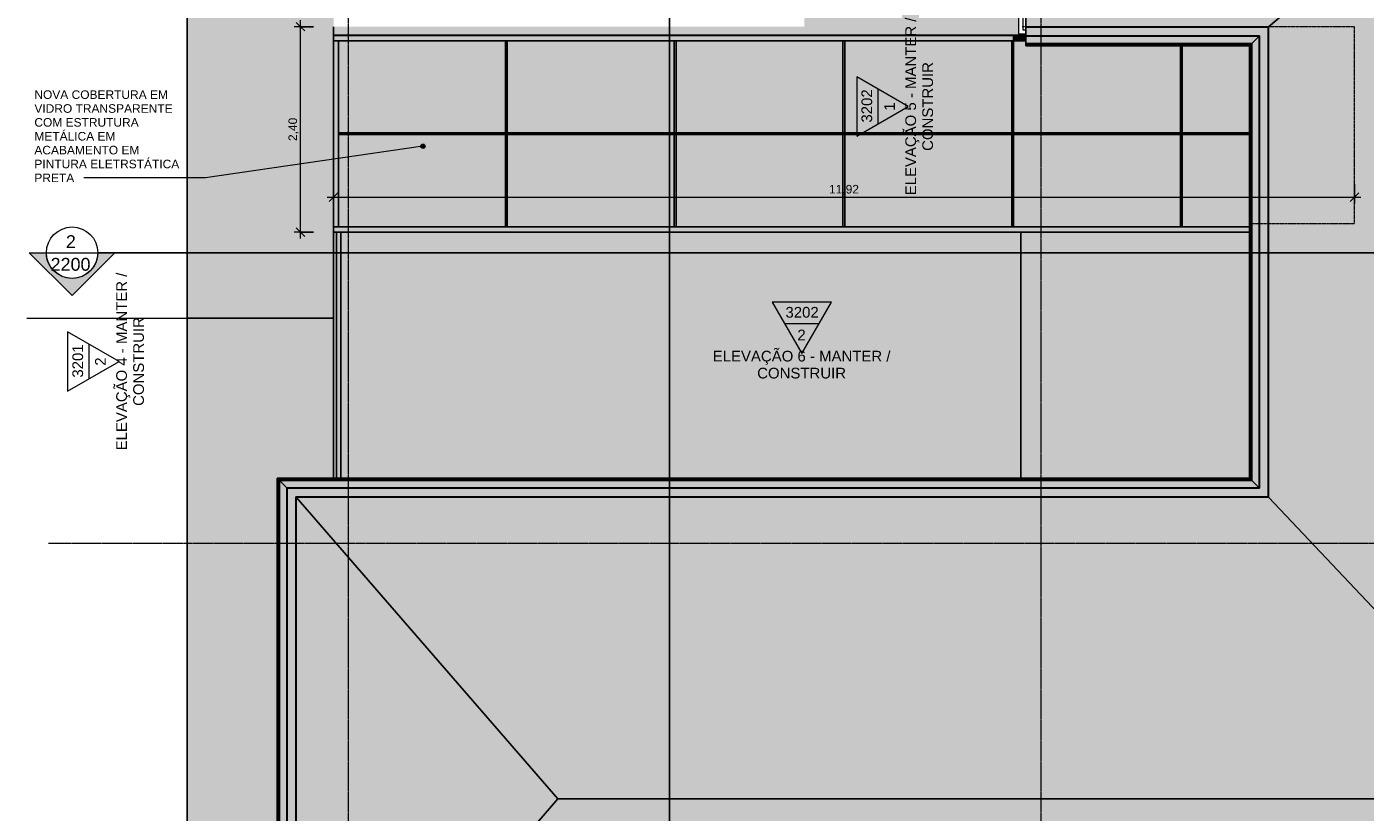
# Model space of a CAD drawing. Header units: millimetres. Extents: x -33648 to 9790, y -21926 to 4340.
# Tile 2 of 7: x -33648 to -18017, y -15269 to -6093. Entities that reach past the tile are written whole.
import ezdxf

# ---------------------------------------------------------------- set-up
doc = ezdxf.new("R2010")
doc.units = ezdxf.units.MM
doc.linetypes.add('_Tracejado pequeno', pattern=[2.25, 1.5, -0.75])
doc.linetypes.add('_Traço - ponto', pattern=[16, 12, -2, 0, -2])
for name, color, linetype, lineweight in [('A-ANNO-DIMS', 211, 'Continuous', 9), ('A-ANNO-DIMS-50', 211, 'Continuous', 9), ('A-DETL-HDLN', 90, '_Tracejado pequeno', 18), ('A-FLOR', 192, 'Continuous', 25), ('A-FLOR-HRAL', 11, 'Continuous', 25), ('A-FLOR-PATT', 8, 'Continuous', 25), ('A-GENM', 13, 'Continuous', 18), ('A-GLAZ-CURT', 52, 'Continuous', 25), ('A-GLAZ-CWMG', 51, 'Continuous', 25), ('A-ROOF', 132, 'Continuous', 25), ('A-ROOF-OTLN', 132, 'Continuous', 18), ('A-ROOF-PATT', 132, 'Continuous', 25), ('A-WALL', 113, 'Continuous', 18), ('G-ANNO-SYMB', 111, 'Continuous', 9), ('G-ANNO-TEXT', 231, 'Continuous', 9), ('S-GRID', 1, 'Continuous', 9)]:
    doc.layers.add(name, color=color, linetype=linetype, lineweight=lineweight)
doc.styles.add('Arial', font='arial.ttf', dxfattribs={"height": 125})
doc.styles.add('Arial_2', font='arial.ttf', dxfattribs={"height": 150})
doc.styles.add('Arial_3', font='arial.ttf', dxfattribs={"height": 100})
doc.dimstyles.new('Diagonal_-_2_0mm_Arial', dxfattribs={"dimscale": 304.8, "dimtxt": 102.02594, "dimasz": 0.328084, "dimexe": 0.246063, "dimexo": 0.0625, "dimgap": 0.024606, "dimtad": 1, "dimlfac": 0.001, "dimrnd": 0.01, "dimzin": 0, "dimdsep": 46, "dimtxsty": 'Arial_3', "dimblk1": 'OBLIQUE', "dimblk2": 'OBLIQUE', "dimsah": 1, "dimcen": 0.09, "dimdle": 0.246063, "dimadec": 0, "dimazin": 0, "dimtfac": 1, "dimtdec": 4, "dimtix": 1, "dimtmove": 0, "dimatfit": 3, "dimfxl": 0.492126, "dimfxlon": 1, "dimtvp": 1, "dimtolj": 1, "dimtzin": 0, "dimarcsym": 2})

# ---------------------------------------------------------------- blocks, each defined once
blk = doc.blocks.new('Railing - Railing-3946303-PLANTA COBERTURA - MANTER _ CONSTRUIR')
at = {"layer": 'A-FLOR-HRAL'}
h = blk.add_hatch(color=254, dxfattribs=at)
h.paths.add_polyline_path([(-30005, -11590), (-29981, -11590), (-29981, -11588), (-30031, -11588), (-30031, -11590), (-30006, -11590)], flags=0)
h.paths.add_polyline_path([(-30005, -11368), (-29981, -11368), (-29981, -8492), (-30031, -8492), (-30031, -11368), (-30006, -11368)], flags=0)
at = {"layer": 'A-FLOR-HRAL', "color": 5}
for p, q in [((-30031, -8492), (-30031, -11368)), ((-29981, -11368), (-29981, -8492)), ((-30031, -11588), (-30031, -11590)), ((-29981, -11590), (-29981, -11588))]:
    blk.add_line(p, q, dxfattribs=at)
blk = doc.blocks.new('System Panel - Vidro 2cm escuro2-4253585-PLANTA COBERTURA - MANTER _ CONSTRUIR')
at = {"layer": 'A-GLAZ-CURT'}
blk.add_hatch(color=254, dxfattribs=at).paths.add_polyline_path([(-29950, -8430), (-28056, -8430), (-28056, -7352), (-30006, -7352), (-30006, -8430)], flags=0)
at = {"layer": 'A-GLAZ-CURT', "color": 5}
blk.add_line((-30006, -8430), (-28056, -8430), dxfattribs=at)
blk = doc.blocks.new('Rectangular Mullion - 6x12 cm metal-4024687-PLANTA COBERTURA - MANTER _ CONSTRUIR')
at = {"layer": 'A-GLAZ-CWMG'}
h = blk.add_hatch(color=254, dxfattribs=at)
h.paths.add_polyline_path([(-20166, -8432), (-19368, -8432), (-19368, -8430), (-20166, -8431)], flags=0)
h.paths.add_polyline_path([(-19146, -8432), (-19146, -8430), (-19148, -8430), (-19148, -8432)], flags=0)
h = blk.add_hatch(color=254, dxfattribs=at)
h.paths.add_polyline_path([(-19368, -8492), (-19368, -8432), (-20166, -8432), (-20166, -8492)], flags=0)
h.paths.add_polyline_path([(-19146, -8492), (-19146, -8432), (-19148, -8432), (-19148, -8492)], flags=0)
at = {"layer": 'A-GLAZ-CWMG', "color": 5}
for p, q in [((-20166, -8432), (-19368, -8432)), ((-19148, -8432), (-19146, -8432)), ((-20166, -8492), (-19368, -8492)), ((-19148, -8492), (-19146, -8492))]:
    blk.add_line(p, q, dxfattribs=at)
blk = doc.blocks.new('Rectangular Mullion - 6x12 cm metal-4024688-PLANTA COBERTURA - MANTER _ CONSTRUIR')
at = {"layer": 'A-GLAZ-CWMG'}
for points in [[(-29789, -6196), (-28046, -6196), (-28046, -6191), (-30066, -6191), (-30066, -6196), (-29950, -6196)], [(-29789, -6256), (-28046, -6256), (-28046, -6196), (-30066, -6196), (-30066, -6256), (-29950, -6256)]]:
    blk.add_hatch(color=254, dxfattribs=at).paths.add_polyline_path(points, flags=0)
at = {"layer": 'A-GLAZ-CWMG', "color": 5}
for p, q in [((-30066, -6196), (-30066, -6191)), ((-30066, -6191), (-28046, -6191)), ((-30066, -6256), (-30066, -6196)), ((-28046, -6196), (-30066, -6196)), ((-28046, -6256), (-30006, -6256))]:
    blk.add_line(p, q, dxfattribs=at)
blk = doc.blocks.new('Rectangular Mullion - 6x12 cm metal-4019208-PLANTA COBERTURA - MANTER _ CONSTRUIR')
at = {"layer": 'A-GLAZ-CWMG'}
blk.add_hatch(color=254, dxfattribs=at).paths.add_polyline_path([(-30066, -8432), (-30006, -8432), (-30006, -7344), (-30066, -7344), (-30066, -8380)], flags=0)
at = {"layer": 'A-GLAZ-CWMG', "color": 5}
for p, q in [((-30066, -7344), (-30066, -8432)), ((-30006, -7344), (-30006, -8432)), ((-30006, -8432), (-30066, -8432))]:
    blk.add_line(p, q, dxfattribs=at)
blk = doc.blocks.new('System Panel - Vidro 2cm escuro2-V12-PLANTA COBERTURA - MANTER _ CONSTRUIR')
at = {"layer": 'A-GLAZ-CURT'}
h = blk.add_hatch(color=254, dxfattribs=at)
h.paths.add_polyline_path([(-19146, -8430), (-19146, -7352), (-19148, -7352), (-19148, -8430)], flags=0)
h.paths.add_polyline_path([(-19368, -8430), (-19368, -7352), (-20156, -7352), (-20156, -8430)], flags=0)
at = {"layer": 'A-GLAZ-CURT', "color": 5}
for p, q in [((-20156, -8430), (-19368, -8430)), ((-19148, -8430), (-19146, -8430))]:
    blk.add_line(p, q, dxfattribs=at)
blk = doc.blocks.new('System Panel - Vidro 2cm escuro2-V13-PLANTA COBERTURA - MANTER _ CONSTRUIR')
at = {"layer": 'A-GLAZ-CURT'}
h = blk.add_hatch(color=254, dxfattribs=at)
h.paths.add_polyline_path([(-20156, -7332), (-19368, -7332), (-19368, -6316), (-20156, -6316)], flags=0)
h.paths.add_polyline_path([(-19148, -7332), (-19146, -7332), (-19146, -6254), (-19148, -6254), (-19148, -6872)], flags=0)
blk.add_hatch(color=254, dxfattribs=at).paths.add_polyline_path([(-19146, -6254), (-19146, -6253), (-19148, -6253), (-19148, -6254)], flags=0)
at = {"layer": 'A-GLAZ-CURT', "color": 5}
for p, q in [((-19148, -6253), (-19146, -6253)), ((-19146, -6254), (-19148, -6254)), ((-20156, -7332), (-19368, -7332)), ((-19148, -7332), (-19146, -7332))]:
    blk.add_line(p, q, dxfattribs=at)
blk = doc.blocks.new('Rectangular Mullion - 6x12 cm metal-4024689-PLANTA COBERTURA - MANTER _ CONSTRUIR')
at = {"layer": 'A-GLAZ-CWMG'}
for points in [[(-28503, -8492), (-28046, -8492), (-28046, -8432), (-30066, -8432), (-30066, -8492), (-29789, -8492)], [(-28056, -8432), (-28046, -8432), (-28046, -8431), (-30006, -8430), (-30006, -8432), (-28503, -8432)]]:
    blk.add_hatch(color=254, dxfattribs=at).paths.add_polyline_path(points, flags=0)
at = {"layer": 'A-GLAZ-CWMG', "color": 5}
for p, q in [((-30066, -8492), (-30066, -8432)), ((-30066, -8432), (-28046, -8432)), ((-30066, -8492), (-28046, -8492))]:
    blk.add_line(p, q, dxfattribs=at)
blk = doc.blocks.new('Rectangular Mullion - 6x12 cm metal-4024690-PLANTA COBERTURA - MANTER _ CONSTRUIR')
at = {"layer": 'A-GLAZ-CWMG'}
for points in [[(-26086, -8432), (-26076, -8432), (-26076, -8431), (-28046, -8431), (-28046, -8432), (-28036, -8432)], [(-26076, -8492), (-26076, -8432), (-28046, -8432), (-28046, -8492)]]:
    blk.add_hatch(color=254, dxfattribs=at).paths.add_polyline_path(points, flags=0)
at = {"layer": 'A-GLAZ-CWMG', "color": 5}
for p, q in [((-28046, -8432), (-26076, -8432)), ((-28046, -8492), (-26076, -8492))]:
    blk.add_line(p, q, dxfattribs=at)
blk = doc.blocks.new('Rectangular Mullion - 6x12 cm metal-4024691-PLANTA COBERTURA - MANTER _ CONSTRUIR')
at = {"layer": 'A-GLAZ-CWMG'}
for points in [[(-28046, -6196), (-26076, -6196), (-26076, -6191), (-28046, -6191)], [(-28046, -6256), (-26076, -6256), (-26076, -6196), (-28046, -6196)]]:
    blk.add_hatch(color=254, dxfattribs=at).paths.add_polyline_path(points, flags=0)
at = {"layer": 'A-GLAZ-CWMG', "color": 5}
for p, q in [((-28046, -6191), (-26076, -6191)), ((-26076, -6196), (-28046, -6196)), ((-26076, -6256), (-28046, -6256))]:
    blk.add_line(p, q, dxfattribs=at)
blk = doc.blocks.new('Rectangular Mullion - 6x12 cm metal-V14-PLANTA COBERTURA - MANTER _ CONSTRUIR')
at = {"layer": 'A-GLAZ-CWMG'}
for points in [[(-22071, -6196), (-21981, -6196), (-21981, -6191), (-22136, -6191), (-22136, -6196)], [(-21981, -6256), (-21981, -6196), (-22136, -6196), (-22136, -6256), (-22071, -6256)]]:
    blk.add_hatch(color=254, dxfattribs=at).paths.add_polyline_path(points, flags=0)
at = {"layer": 'A-GLAZ-CWMG', "color": 5}
for p, q in [((-22136, -6191), (-21981, -6191)), ((-21981, -6196), (-22136, -6196)), ((-21981, -6256), (-22136, -6256))]:
    blk.add_line(p, q, dxfattribs=at)
blk = doc.blocks.new('Rectangular Mullion - 6x12 cm metal-4019210-PLANTA COBERTURA - MANTER _ CONSTRUIR')
at = {"layer": 'A-GLAZ-CWMG'}
blk.add_hatch(color=254, dxfattribs=at).paths.add_polyline_path([(-30066, -7344), (-30006, -7344), (-30006, -6256), (-30066, -6256), (-30066, -7274)], flags=0)
at = {"layer": 'A-GLAZ-CWMG', "color": 5}
for p, q in [((-30066, -6256), (-30006, -6256)), ((-30066, -6256), (-30066, -7344)), ((-30006, -6256), (-30006, -7344))]:
    blk.add_line(p, q, dxfattribs=at)
blk = doc.blocks.new('Rectangular Mullion - 2x5 cm metal-4024693-PLANTA COBERTURA - MANTER _ CONSTRUIR')
at = {"layer": 'A-GLAZ-CWMG'}
blk.add_hatch(color=254, dxfattribs=at).paths.add_polyline_path([(-28503, -7352), (-28046, -7352), (-28046, -7333), (-30006, -7333), (-30006, -7352), (-29789, -7352)], flags=0)
at = {"layer": 'A-GLAZ-CWMG', "color": 5}
for p, q in [((-28046, -7333), (-30006, -7333)), ((-28046, -7352), (-30006, -7352))]:
    blk.add_line(p, q, dxfattribs=at)
blk = doc.blocks.new('Rectangular Mullion - 2x5 cm metal-4024694-PLANTA COBERTURA - MANTER _ CONSTRUIR')
at = {"layer": 'A-GLAZ-CWMG'}
blk.add_hatch(color=254, dxfattribs=at).paths.add_polyline_path([(-26076, -7352), (-26076, -7333), (-28046, -7333), (-28046, -7352)], flags=0)
at = {"layer": 'A-GLAZ-CWMG', "color": 5}
for p, q in [((-26076, -7333), (-28046, -7333)), ((-26076, -7352), (-28046, -7352))]:
    blk.add_line(p, q, dxfattribs=at)
blk = doc.blocks.new('Rectangular Mullion - 2x5 cm metal-4024695-PLANTA COBERTURA - MANTER _ CONSTRUIR')
at = {"layer": 'A-GLAZ-CWMG'}
h = blk.add_hatch(color=254, dxfattribs=at)
h.paths.add_polyline_path([(-19499, -7352), (-19368, -7352), (-19368, -7333), (-20166, -7333), (-20166, -7352)], flags=0)
h.paths.add_polyline_path([(-19146, -7352), (-19146, -7333), (-19148, -7333), (-19148, -7352)], flags=0)
blk.add_hatch(color=254, dxfattribs=at).paths.add_polyline_path([(-19146, -7333), (-19146, -7332), (-19148, -7333)], flags=0)
at = {"layer": 'A-GLAZ-CWMG', "color": 5}
for p, q in [((-19368, -7333), (-20166, -7333)), ((-19146, -7333), (-19148, -7333)), ((-19368, -7352), (-20166, -7352)), ((-19146, -7352), (-19148, -7352))]:
    blk.add_line(p, q, dxfattribs=at)
blk = doc.blocks.new('Rectangular Mullion - 2x5 cm metal-4019206-PLANTA COBERTURA - MANTER _ CONSTRUIR')
at = {"layer": 'A-GLAZ-CWMG'}
blk.add_hatch(color=254, dxfattribs=at).paths.add_polyline_path([(-28036, -7333), (-28036, -6256), (-28056, -6256), (-28056, -7333), (-28046, -7333)], flags=0)
at = {"layer": 'A-GLAZ-CWMG', "color": 5}
for p, q in [((-28056, -7333), (-28056, -6256)), ((-28036, -7333), (-28036, -6256))]:
    blk.add_line(p, q, dxfattribs=at)
blk = doc.blocks.new('Rectangular Mullion - 2x5 cm metal-V15-PLANTA COBERTURA - MANTER _ CONSTRUIR')
at = {"layer": 'A-GLAZ-CWMG'}
blk.add_hatch(color=254, dxfattribs=at).paths.add_polyline_path([(-20166, -7333), (-20156, -7333), (-20156, -6316), (-20176, -6316), (-20176, -7333)], flags=0)
at = {"layer": 'A-GLAZ-CWMG', "color": 5}
for p, q in [((-20176, -7333), (-20176, -6316)), ((-20156, -7333), (-20156, -6316))]:
    blk.add_line(p, q, dxfattribs=at)
blk = doc.blocks.new('Rectangular Mullion - 2x5 cm metal-V16-PLANTA COBERTURA - MANTER _ CONSTRUIR')
at = {"layer": 'A-GLAZ-CWMG'}
blk.add_hatch(color=254, dxfattribs=at).paths.add_polyline_path([(-28056, -8431), (-28036, -8431), (-28036, -7352), (-28056, -7352), (-28056, -7676)], flags=0)
at = {"layer": 'A-GLAZ-CWMG', "color": 5}
for p, q in [((-28056, -7352), (-28036, -7352)), ((-28056, -8431), (-28056, -7352)), ((-28036, -8431), (-28036, -7352))]:
    blk.add_line(p, q, dxfattribs=at)
blk = doc.blocks.new('Generic Models 1 - Generic Models 24-4258923-PLANTA COBERTURA - MANTER _ CONSTRUIR')
at = {"layer": 'A-GENM', "lineweight": 25}
for points in [[(-21761, -6095), (-21761, -6093), (-21861, -6093), (-21861, -6095)], [(-19266, -6095), (-19166, -6095), (-19166, -6093), (-19266, -6093)], [(-19146, -11578), (-19146, -11478), (-19148, -11478), (-19148, -11578)], [(-28877, -11590), (-28877, -11588), (-28977, -11588), (-28977, -11590)], [(-26877, -11590), (-26877, -11588), (-26977, -11588), (-26977, -11590)], [(-22277, -11590), (-22277, -11588), (-22377, -11588), (-22377, -11590)]]:
    blk.add_hatch(color=254, dxfattribs=at).paths.add_polyline_path(points, flags=0)
at = {"layer": 'A-GENM', "color": 5, "lineweight": 25}
for p, q in [((-21861, -6093), (-21861, -6095)), ((-21761, -6095), (-21761, -6093)), ((-19266, -6093), (-19266, -6095)), ((-19166, -6095), (-19166, -6093)), ((-19146, -11478), (-19148, -11478)), ((-28977, -11590), (-28977, -11588)), ((-28877, -11588), (-28877, -11590)), ((-26977, -11590), (-26977, -11588)), ((-26877, -11588), (-26877, -11590)), ((-22377, -11590), (-22377, -11588)), ((-22277, -11588), (-22277, -11590)), ((-19148, -11578), (-19146, -11578))]:
    blk.add_line(p, q, dxfattribs=at)
blk = doc.blocks.new('Embasamento - Embasamento-4325691-PLANTA COBERTURA - MANTER _ CONSTRUIR')
at = {"layer": 'A-GENM'}
for p, q in [((-22066, -433), (-22066, -6178)), ((-20457, -433), (-22066, -433)), ((-13957, -433), (-20357, -433)), ((-10777, -433), (-13857, -433)), ((-10051, -433), (-10677, -433)), ((-22016, -483), (-22016, -6128)), ((-21981, -483), (-22016, -483)), ((-22066, -6178), (-21981, -6178)), ((-22016, -6128), (-21981, -6128)), ((-19146, -11453), (-19148, -11453)), ((-19231, -11588), (-19231, -11590)), ((-19181, -11588), (-19181, -11590))]:
    blk.add_line(p, q, dxfattribs=at)
blk = doc.blocks.new('Elevation - Elevation mark-2836346-PLANTA COBERTURA - MANTER _ CONSTRUIR')
at = {"layer": 'G-ANNO-SYMB'}
for p, q in [((0, 8), (-6.93, -4)), ((6.93, -4), (0, 8)), ((4.04, 1), (-4.04, 1)), ((-6.93, -4), (6.93, -4))]:
    blk.add_line(p, q, dxfattribs=at)
blk = doc.blocks.new('Section - M_Section head ABNT-2836546-PLANTA COBERTURA - MANTER _ CONSTRUIR')
at = {"layer": 'G-ANNO-SYMB'}
h = blk.add_hatch(color=256, dxfattribs=at)
edge = h.paths.add_edge_path(flags=0)
edge.add_line((-6, 10), (4, 0))
edge.add_line((4, 0), (0, 0))
edge.add_arc((-6, 0), 6, 0, 180)
edge.add_line((-12, 0), (-16, 0))
edge.add_line((-16, 0), (-6, 10))
for p, q in [((-16, 0), (-6, 10)), ((-6, 10), (-16, 0)), ((4, 0), (-6, 10)), ((4, 0), (-6, 10)), ((0, 0), (4, 0)), ((-16, 0), (-12, 0))]:
    blk.add_line(p, q, dxfattribs=at)
for start, end in [(360, 180), (0, 180), (180, 0)]:
    blk.add_arc((-6, 0), 6, start, end, dxfattribs=at)
blk = doc.blocks.new('DIMBLOCK3-PLANTA COBERTURA - MANTER _ CONSTRUIR')
at = {"layer": 'A-ANNO-DIMS-50'}
for p, q in [((-30300, -6093), (-30525, -6093)), ((-30450, -8567), (-30450, -6018)), ((-30450, -6093), (-30300, -6093)), ((-30300, -8492), (-30525, -8492)), ((-30450, -8492), (-30300, -8492))]:
    blk.add_line(p, q, dxfattribs=at)
at = {"layer": 'A-ANNO-DIMS-50', "lineweight": 18}
for p, q in [((-30450, -6093), (-30500, -6043)), ((-30450, -6093), (-30400, -6143)), ((-30450, -8492), (-30500, -8442)), ((-30450, -8492), (-30400, -8542))]:
    blk.add_line(p, q, dxfattribs=at)
at = {"layer": 'A-ANNO-DIMS-50', "color": 0, "insert": (-30592, -7428), "char_height": 100, "width": 325.65, "attachment_point": 1, "rotation": 90, "line_spacing_factor": 0.941778, "style": 'Arial_3'}
blk.add_mtext('2,40', dxfattribs=at)
blk = doc.blocks.new('_Oblique')
at = {"color": 0, "linetype": 'ByBlock', "lineweight": -2}
blk.add_line((-0.5, -0.5), (0.5, 0.5), dxfattribs=at)
blk = doc.blocks.new('DIMBLOCK4-PLANTA COBERTURA - MANTER _ CONSTRUIR')
at = {"layer": 'A-ANNO-DIMS-50'}
for p, q in [((-30066, -7933), (-30066, -8158)), ((-30066, -8083), (-30066, -7933)), ((-18144, -7933), (-18144, -8158)), ((-18144, -8083), (-18144, -7933)), ((-30141, -8083), (-18069, -8083))]:
    blk.add_line(p, q, dxfattribs=at)
at = {"layer": 'A-ANNO-DIMS-50', "lineweight": 18}
for p, q in [((-30066, -8083), (-30116, -8133)), ((-30066, -8083), (-30016, -8033)), ((-18144, -8083), (-18194, -8133)), ((-18144, -8083), (-18094, -8033))]:
    blk.add_line(p, q, dxfattribs=at)
at = {"layer": 'A-ANNO-DIMS-50', "color": 0, "insert": (-24279, -7941), "char_height": 100, "width": 418.7, "attachment_point": 1, "line_spacing_factor": 0.941778, "style": 'Arial_3'}
blk.add_mtext('11,92', dxfattribs=at)

msp = doc.modelspace()

# ---------------------------------------------------------------- hatches: boundary and pattern name
at = {"layer": 'A-FLOR-PATT'}
msp.add_hatch(color=254, dxfattribs=at).paths.add_polyline_path([(-31775.802, -9498.492), (-30065.802, -9498.492), (-30065.802, -4935.992), (-30263.402, -4935.992), (-30263.402, -4435.992), (-30065.802, -4435.992), (-30065.802, -2648.292), (-30263.402, -2648.292), (-30263.402, -2148.292), (-30065.802, -2148.292), (-30065.802, -518.492), (-31775.802, -518.492), (-31775.802, -9284.541)], flags=0)
h = msp.add_hatch(color=254, dxfattribs=at)
h.paths.add_polyline_path([(-27216.329, -11589.517), (-26977.327, -11589.517), (-26977.327, -11588.084), (-28877.327, -11588.084), (-28877.327, -11589.517), (-28502.632, -11589.517)], flags=0)
h.paths.add_polyline_path([(-30065.802, -11589.517), (-30030.802, -11589.517), (-30030.802, -11588.084), (-30065.802, -11588.084)], flags=0)
h.paths.add_polyline_path([(-29980.802, -11589.517), (-28977.327, -11589.517), (-28977.327, -11588.084), (-29980.802, -11588.084)], flags=0)
h.paths.add_polyline_path([(-26877.327, -11589.517), (-22377.327, -11589.517), (-22377.327, -11588.084), (-26877.327, -11588.084)], flags=0)
h.paths.add_polyline_path([(-22277.327, -11589.517), (-22041.115, -11589.517), (-22041.115, -11588.084), (-22277.327, -11588.084)], flags=0)
h.paths.add_polyline_path([(-25930.026, -11367.504), (-22041.115, -11367.504), (-22041.115, -8491.893), (-29980.802, -8491.893), (-29980.802, -11367.504), (-27216.329, -11367.504)], flags=0)
h.paths.add_polyline_path([(-30065.802, -11367.504), (-30030.802, -11367.504), (-30030.802, -8491.893), (-30065.802, -8491.893), (-30065.802, -11294.741)], flags=0)
h.paths.add_polyline_path([(-30005.802, -6191.094), (-22041.115, -6191.094), (-22041.115, -6178.492), (-22066.115, -6178.492), (-22066.115, -518.492), (-24565.802, -518.492), (-24565.802, -603.492), (-22110.904, -603.492), (-22110.904, -653.492), (-24565.802, -653.492), (-24565.802, -2148.292), (-24368.202, -2148.292), (-24368.202, -2648.292), (-24565.802, -2648.292), (-24565.802, -4435.992), (-24368.202, -4435.992), (-24368.202, -4935.992), (-24565.802, -4935.992), (-24565.802, -6093.492), (-30065.802, -6093.492), (-30065.802, -6191.094)], flags=0)
h = msp.add_hatch(color=254, dxfattribs=at)
h.paths.add_polyline_path([(-19231.115, -11589.517), (-19231.115, -11588.084), (-22041.115, -11588.084), (-22041.115, -11589.517), (-19251.851, -11589.517)], flags=0)
h.paths.add_polyline_path([(-19146.115, -11453.492), (-19146.115, -8491.893), (-19147.548, -8491.893), (-19147.548, -11453.492)], flags=0)
h.paths.add_polyline_path([(-19368.128, -11367.504), (-19368.128, -8491.893), (-22041.115, -8491.893), (-22041.115, -11367.504), (-19498.512, -11367.504)], flags=0)
h.paths.add_polyline_path([(-19147.548, -6253.444), (-19146.115, -6253.444), (-19146.115, -6093.492), (-19166.278, -6093.492), (-19166.278, -6094.925), (-19147.548, -6094.925), (-19147.548, -6199.228)], flags=0)
h.paths.add_polyline_path([(-21981.115, -6191.094), (-21981.115, -6178.492), (-22041.115, -6178.492), (-22041.115, -6191.094), (-22016.115, -6191.094)], flags=0)
h = msp.add_hatch(color=254, dxfattribs=at)
h.paths.add_polyline_path([(-30510.78, -20085.566), (-30510.78, -18854.479), (-30722.793, -18854.479), (-30722.793, -11367.504), (-30065.802, -11367.504), (-30065.802, -9498.492), (-31775.802, -9498.492), (-31775.802, -20085.566)], flags=0)
h.paths.add_polyline_path([(-30502.213, -18433.492), (-30500.78, -18433.492), (-30500.78, -11589.517), (-30065.802, -11589.517), (-30065.802, -11588.084), (-30502.213, -11588.084), (-30502.213, -18129.423)], flags=0)
at = {"layer": 'A-ROOF-OTLN'}
for points in [[(-21981.115, -6099.925), (-19152.548, -6099.925), (-19147.548, -6094.925), (-21981.115, -6094.925)], [(-19147.548, -11588.084), (-19147.548, -6094.925), (-19152.548, -6099.925), (-19152.548, -11583.084)], [(-20784.815, -6199.228), (-19251.851, -6199.228), (-19152.548, -6099.925), (-21981.115, -6099.925), (-21981.115, -6199.228), (-21427.967, -6199.228)], [(-19498.512, -6202.72), (-19255.343, -6202.72), (-19251.851, -6199.228), (-21981.115, -6199.228), (-21981.115, -6202.72), (-20784.815, -6202.72)], [(-19339.994, -6287.371), (-19255.343, -6202.72), (-21981.115, -6202.72), (-21981.115, -6287.371), (-19498.512, -6287.371)], [(-19255.343, -11480.289), (-19255.343, -6202.72), (-19339.994, -6287.371), (-19339.994, -11395.638), (-19274.522, -11461.111)], [(-19251.851, -11483.781), (-19251.851, -6199.228), (-19255.343, -6202.72), (-19255.343, -11480.289)], [(-19152.548, -11583.084), (-19152.548, -6099.925), (-19251.851, -6199.228), (-19251.851, -11483.781), (-19176.937, -11558.696)], [(-21981.115, -6307.385), (-19360.008, -6307.385), (-19339.994, -6287.371), (-21981.115, -6287.371)], [(-19498.512, -6310.524), (-19363.147, -6310.524), (-19360.008, -6307.385), (-21981.115, -6307.385), (-21981.115, -6310.524), (-20784.815, -6310.524)], [(-21981.115, -6315.505), (-19368.128, -6315.505), (-19363.147, -6310.524), (-21981.115, -6310.524)], [(-19363.147, -11372.485), (-19363.147, -6310.524), (-19368.128, -6315.505), (-19368.128, -11367.504)], [(-19360.008, -11375.624), (-19360.008, -6307.385), (-19363.147, -6310.524), (-19363.147, -11372.485)], [(-19339.994, -11395.638), (-19339.994, -6287.371), (-19360.008, -6307.385), (-19360.008, -11375.624)], [(-30717.812, -11372.485), (-19363.147, -11372.485), (-19368.128, -11367.504), (-30722.793, -11367.504)], [(-30722.793, -18854.479), (-30717.812, -18849.498), (-30717.812, -11372.485), (-30722.793, -11367.504), (-30722.793, -18531.463)], [(-27216.329, -11375.624), (-19360.008, -11375.624), (-19363.147, -11372.485), (-30717.812, -11372.485), (-30714.673, -11375.624), (-28502.632, -11375.624)], [(-30717.812, -18849.498), (-30714.673, -18846.359), (-30714.673, -11375.624), (-30717.812, -11372.485), (-30717.812, -18846.359)], [(-25930.026, -11395.638), (-19339.994, -11395.638), (-19360.008, -11375.624), (-30714.673, -11375.624), (-30694.659, -11395.638), (-27216.329, -11395.638)], [(-30714.673, -18846.359), (-30694.659, -18826.345), (-30694.659, -11395.638), (-30714.673, -11375.624), (-30714.673, -18826.587)], [(-19274.522, -11480.289), (-19255.343, -11480.289), (-19339.994, -11395.638), (-30694.659, -11395.638), (-30610.008, -11480.289), (-19292.846, -11480.289)], [(-30694.659, -18826.345), (-30610.008, -18741.694), (-30610.008, -11480.289), (-30694.659, -11395.638), (-30694.659, -18825.032)], [(-19337.724, -11483.781), (-19251.851, -11483.781), (-19255.343, -11480.289), (-30610.008, -11480.289), (-30606.516, -11483.781), (-19498.512, -11483.781)], [(-30610.008, -18741.694), (-30606.516, -18738.202), (-30606.516, -11483.781), (-30610.008, -11480.289), (-30610.008, -18738.202)], [(-25930.026, -11583.084), (-19152.548, -11583.084), (-19251.851, -11483.781), (-30606.516, -11483.781), (-30507.213, -11583.084), (-27216.329, -11583.084)], [(-30606.516, -18738.202), (-30507.213, -18638.899), (-30507.213, -11583.084), (-30606.516, -11483.781), (-30606.516, -18638.899)], [(-19176.937, -11588.084), (-19147.548, -11588.084), (-19152.548, -11583.084), (-30507.213, -11583.084), (-30502.213, -11588.084), (-19498.512, -11588.084)], [(-30507.213, -18638.899), (-30502.213, -18633.899), (-30502.213, -11588.084), (-30507.213, -11583.084), (-30507.213, -18531.463)]]:
    msp.add_hatch(color=254, dxfattribs=at).paths.add_polyline_path(points, flags=0)
at = {"layer": 'A-ROOF-PATT'}
for points in [[(-21910.33, -6093.492), (-19146.115, -6093.492), (-15961.139, -3395.314), (-16133.486, -3262.005), (-21981.115, -3262.005), (-21981.115, -6093.492)], [(-15961.139, -14966.045), (-15961.139, -3395.314), (-19146.115, -6093.492), (-19146.115, -11589.517), (-16110.538, -14807.66)], [(-30500.78, -18632.466), (-27444.816, -15110.992), (-30500.78, -11589.517), (-30500.78, -18531.463)], [(-27444.816, -15110.992), (-16110.884, -15110.992), (-15961.139, -14966.045), (-19146.115, -11589.517), (-30500.78, -11589.517), (-28502.632, -13892.04)], [(-12423.847, -18632.466), (2089.714, -18632.466), (2089.714, -18130.021), (2379.62, -18130.021), (-1968.026, -12719.312), (-4043.835, -15111.326), (-27444.816, -15110.992), (-30500.78, -18632.466), (-13066.998, -18632.466)]]:
    msp.add_hatch(color=254, dxfattribs=at).paths.add_polyline_path(points, flags=0)
at = {"layer": 'G-ANNO-TEXT'}
h = msp.add_hatch(color=7, dxfattribs=at)
edge = h.paths.add_edge_path(flags=0)
edge.add_arc((-29022.195, -7488.719), 25, 0, 360)

# ---------------------------------------------------------------- linework, layer by layer
at = {"layer": 'A-DETL-HDLN'}
for p, q in [((-18144.125, -6093.492), (-22024.125, -6093.492)), ((-18144.125, -8390.328), (-18144.125, -6093.492)), ((-19364.125, -8390.328), (-18144.125, -8390.328))]:
    msp.add_line(p, q, dxfattribs=at)
at = {"layer": 'A-FLOR', "color": 5}
for p, q in [((-31775.802, -518.492), (-31775.802, -20085.566)), ((-30065.802, -6093.492), (-30065.802, -6191.094)), ((-22041.115, -6191.094), (-22041.115, -6178.492)), ((-30065.802, -8491.893), (-30065.802, -11367.504)), ((-22041.115, -11367.504), (-22041.115, -8491.893)), ((-30065.802, -9498.492), (-31775.802, -9498.492)), ((-30065.802, -11588.084), (-30065.802, -11589.517)), ((-22041.115, -11589.517), (-22041.115, -11588.084))]:
    msp.add_line(p, q, dxfattribs=at)
at = {"layer": 'A-FLOR', "lineweight": 18}
msp.add_line((-33647.843, -9498.492), (-31775.802, -9498.492), dxfattribs=at)
at = {"layer": 'A-ROOF', "color": 5}
for p, q in [((-21981.115, -433.618), (-21981.115, -6093.492)), ((-19146.115, -6093.492), (-15961.139, -3395.314)), ((-21981.115, -6093.492), (-19146.115, -6093.492)), ((-19146.115, -6093.492), (-19146.115, -11589.517)), ((-30500.78, -11589.517), (-30500.78, -18632.466)), ((-27444.816, -15110.992), (-30500.78, -11589.517)), ((-19146.115, -11589.517), (-30500.78, -11589.517)), ((-15961.139, -14966.045), (-19146.115, -11589.517)), ((-30500.78, -18632.466), (-27444.816, -15110.992)), ((-27444.816, -15110.992), (-16110.884, -15110.992))]:
    msp.add_line(p, q, dxfattribs=at)
at = {"layer": 'A-ROOF-OTLN', "color": 5, "lineweight": 25}
for p, q in [((-21981.115, -6286.058), (-21981.115, -6094.925)), ((-19147.548, -6094.925), (-21981.115, -6094.925)), ((-19147.548, -11588.084), (-19147.548, -6094.925)), ((-19152.548, -6099.925), (-21981.115, -6099.925)), ((-19251.851, -6199.228), (-21981.115, -6199.228)), ((-19255.343, -6202.72), (-21981.115, -6202.72)), ((-19255.343, -6202.72), (-19251.851, -6199.228)), ((-19255.343, -11480.289), (-19255.343, -6202.72)), ((-19251.851, -11483.781), (-19251.851, -6199.228)), ((-19152.548, -11583.084), (-19152.548, -6099.925)), ((-21981.115, -6315.505), (-21981.115, -6287.371)), ((-19339.994, -6287.371), (-21981.115, -6287.371)), ((-19360.008, -6307.385), (-21981.115, -6307.385)), ((-19363.147, -6310.524), (-21981.115, -6310.524)), ((-19368.128, -6315.505), (-21981.115, -6315.505)), ((-19368.128, -6315.505), (-19339.994, -6287.371)), ((-19368.128, -11367.504), (-19368.128, -6315.505)), ((-19363.147, -11372.485), (-19363.147, -6310.524)), ((-19360.008, -11375.624), (-19360.008, -6307.385)), ((-19339.994, -11395.638), (-19339.994, -6287.371)), ((-30722.793, -11367.504), (-19368.128, -11367.504)), ((-30722.793, -11367.504), (-30694.659, -11395.638)), ((-30722.793, -18854.479), (-30722.793, -11367.504)), ((-30717.812, -11372.485), (-19363.147, -11372.485)), ((-30717.812, -18849.498), (-30717.812, -11372.485)), ((-30714.673, -11375.624), (-19360.008, -11375.624)), ((-30714.673, -18846.359), (-30714.673, -11375.624)), ((-30694.659, -11395.638), (-19339.994, -11395.638)), ((-30694.659, -18826.345), (-30694.659, -11395.638)), ((-19368.128, -11367.504), (-19339.994, -11395.638)), ((-30610.008, -11480.289), (-19255.343, -11480.289)), ((-30610.008, -11480.289), (-30606.516, -11483.781)), ((-30610.008, -18741.694), (-30610.008, -11480.289)), ((-30606.516, -11483.781), (-19251.851, -11483.781)), ((-30606.516, -18738.202), (-30606.516, -11483.781)), ((-19255.343, -11480.289), (-19251.851, -11483.781)), ((-30507.213, -11583.084), (-19152.548, -11583.084)), ((-30507.213, -18638.899), (-30507.213, -11583.084)), ((-30502.213, -11588.084), (-19147.548, -11588.084)), ((-30502.213, -18633.899), (-30502.213, -11588.084))]:
    msp.add_line(p, q, dxfattribs=at)
for points in [[(-19338.681, -6286.058), (-19337.486, -6284.858), (-19334.548, -6281.92), (-19328.514, -6275.899), (-19323.026, -6270.399), (-19316.609, -6263.992), (-19309.99, -6257.372), (-19303.475, -6250.834), (-19298.237, -6245.637), (-19293.938, -6241.327), (-19289.579, -6236.926), (-19283.887, -6231.267), (-19276.87, -6224.281), (-19267.482, -6214.78), (-19260.245, -6207.531), (-19255.343, -6202.72)], [(-30693.346, -11396.951), (-30692.151, -11398.151), (-30689.213, -11401.089), (-30683.179, -11407.109), (-30677.691, -11412.61), (-30671.274, -11419.017), (-30664.655, -11425.637), (-30658.14, -11432.175), (-30652.902, -11437.372), (-30648.603, -11441.682), (-30644.244, -11446.083), (-30638.552, -11451.742), (-30631.535, -11458.728), (-30622.147, -11468.229), (-30614.909, -11475.478), (-30610.008, -11480.289)], [(-19338.681, -11396.951), (-19337.481, -11398.146), (-19334.544, -11401.084), (-19328.523, -11407.119), (-19323.023, -11412.606), (-19316.616, -11419.023), (-19309.995, -11425.642), (-19303.457, -11432.157), (-19298.26, -11437.395), (-19293.951, -11441.694), (-19289.549, -11446.053), (-19283.89, -11451.745), (-19276.904, -11458.762), (-19267.403, -11468.15), (-19260.154, -11475.388), (-19255.343, -11480.289)]]:
    msp.add_open_spline(points, degree=3, knots=[0.1428571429, 0.1428571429, 0.1428571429, 0.1428571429, 0.2857142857, 0.3571428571, 0.4285714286, 0.5, 0.5714285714, 0.625, 0.6785714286, 0.7053571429, 0.7321428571, 0.7857142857, 0.8392857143, 0.8928571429, 1, 1, 1, 1], dxfattribs=at)
at = {"layer": 'A-WALL'}
msp.add_line((-21981.115, -6093.492), (-21631.115, -6093.492), dxfattribs=at)
at = {"layer": 'G-ANNO-SYMB', "lineweight": 25}
for p, q in [((-26143.005, 3138.221), (-26143.005, -21119.396)), ((5564.08, -8732.566), (-32819.066, -8732.566))]:
    msp.add_line(p, q, dxfattribs=at)
at = {"layer": 'G-ANNO-SYMB'}
msp.add_line((-33419.066, -8732.566), (-32819.066, -8732.566), dxfattribs=at)
at = {"layer": 'G-ANNO-TEXT', "color": 7}
for p, q in [((-29022.195, -7488.719), (-31559.418, -7858.664)), ((-31559.418, -7858.664), (-32981.264, -7858.664))]:
    msp.add_line(p, q, dxfattribs=at)
msp.add_circle((-29022.195, -7488.719), 25, dxfattribs=at)
at = {"layer": 'S-GRID', "linetype": '_Traço - ponto'}
for p, q in [((-29896.115, 3840.211), (-29896.115, -21925.591)), ((-21806.115, 3840.211), (-21806.115, -21925.591)), ((5705.704, -12128.492), (-33392.798, -12128.492))]:
    msp.add_line(p, q, dxfattribs=at)

# ---------------------------------------------------------------- block references
at = {"layer": 'A-FLOR-HRAL', "color": 5}
msp.add_blockref('Railing - Railing-3946303-PLANTA COBERTURA - MANTER _ CONSTRUIR', (0, 0), dxfattribs=at)
at = {"layer": 'A-GENM', "color": 5, "lineweight": 25}
msp.add_blockref('Generic Models 1 - Generic Models 24-4258923-PLANTA COBERTURA - MANTER _ CONSTRUIR', (0, 0), dxfattribs=at)
at = {"layer": 'A-GENM'}
msp.add_blockref('Embasamento - Embasamento-4325691-PLANTA COBERTURA - MANTER _ CONSTRUIR', (0, 0), dxfattribs=at)
at = {"layer": 'A-GLAZ-CURT', "color": 5}
for name, p in [('System Panel - Vidro 2cm escuro2-4253585-PLANTA COBERTURA - MANTER _ CONSTRUIR', (0, 1098.042)), ('System Panel - Vidro 2cm escuro2-4253585-PLANTA COBERTURA - MANTER _ CONSTRUIR', (1969.948, 1098.042)), ('System Panel - Vidro 2cm escuro2-4253585-PLANTA COBERTURA - MANTER _ CONSTRUIR', (3939.896, 1098.042)), ('System Panel - Vidro 2cm escuro2-4253585-PLANTA COBERTURA - MANTER _ CONSTRUIR', (5909.844, 1098.042)), ('System Panel - Vidro 2cm escuro2-4253585-PLANTA COBERTURA - MANTER _ CONSTRUIR', (7879.791, 1098.042)), ('System Panel - Vidro 2cm escuro2-V13-PLANTA COBERTURA - MANTER _ CONSTRUIR', (0, 0)), ('System Panel - Vidro 2cm escuro2-4253585-PLANTA COBERTURA - MANTER _ CONSTRUIR', (0, 0)), ('System Panel - Vidro 2cm escuro2-4253585-PLANTA COBERTURA - MANTER _ CONSTRUIR', (1969.948, 0)), ('System Panel - Vidro 2cm escuro2-4253585-PLANTA COBERTURA - MANTER _ CONSTRUIR', (3939.896, 0)), ('System Panel - Vidro 2cm escuro2-4253585-PLANTA COBERTURA - MANTER _ CONSTRUIR', (5909.844, 0)), ('System Panel - Vidro 2cm escuro2-4253585-PLANTA COBERTURA - MANTER _ CONSTRUIR', (7879.791, 0)), ('System Panel - Vidro 2cm escuro2-V12-PLANTA COBERTURA - MANTER _ CONSTRUIR', (0, 0))]:
    msp.add_blockref(name, p, dxfattribs=at)
at = {"layer": 'A-GLAZ-CWMG', "color": 5}
for name, p in [('Rectangular Mullion - 6x12 cm metal-4024688-PLANTA COBERTURA - MANTER _ CONSTRUIR', (0, 0)), ('Rectangular Mullion - 6x12 cm metal-4024691-PLANTA COBERTURA - MANTER _ CONSTRUIR', (0, 0)), ('Rectangular Mullion - 6x12 cm metal-4024691-PLANTA COBERTURA - MANTER _ CONSTRUIR', (1969.948, 0)), ('Rectangular Mullion - 6x12 cm metal-4024691-PLANTA COBERTURA - MANTER _ CONSTRUIR', (3939.896, 0)), ('Rectangular Mullion - 6x12 cm metal-V14-PLANTA COBERTURA - MANTER _ CONSTRUIR', (0, 0)), ('Rectangular Mullion - 6x12 cm metal-4019210-PLANTA COBERTURA - MANTER _ CONSTRUIR', (0, 0)), ('Rectangular Mullion - 2x5 cm metal-4019206-PLANTA COBERTURA - MANTER _ CONSTRUIR', (0, 0)), ('Rectangular Mullion - 2x5 cm metal-4019206-PLANTA COBERTURA - MANTER _ CONSTRUIR', (1969.948, 0)), ('Rectangular Mullion - 2x5 cm metal-4019206-PLANTA COBERTURA - MANTER _ CONSTRUIR', (3939.896, 0)), ('Rectangular Mullion - 2x5 cm metal-4019206-PLANTA COBERTURA - MANTER _ CONSTRUIR', (5909.844, 0)), ('Rectangular Mullion - 2x5 cm metal-V15-PLANTA COBERTURA - MANTER _ CONSTRUIR', (0, 0)), ('Rectangular Mullion - 6x12 cm metal-4019208-PLANTA COBERTURA - MANTER _ CONSTRUIR', (0, 0)), ('Rectangular Mullion - 2x5 cm metal-4024693-PLANTA COBERTURA - MANTER _ CONSTRUIR', (0, 0)), ('Rectangular Mullion - 2x5 cm metal-4024694-PLANTA COBERTURA - MANTER _ CONSTRUIR', (0, 0)), ('Rectangular Mullion - 2x5 cm metal-4024694-PLANTA COBERTURA - MANTER _ CONSTRUIR', (1969.948, 0)), ('Rectangular Mullion - 2x5 cm metal-4024694-PLANTA COBERTURA - MANTER _ CONSTRUIR', (3939.896, 0)), ('Rectangular Mullion - 2x5 cm metal-4024694-PLANTA COBERTURA - MANTER _ CONSTRUIR', (5909.844, 0)), ('Rectangular Mullion - 2x5 cm metal-4024695-PLANTA COBERTURA - MANTER _ CONSTRUIR', (0, 0)), ('Rectangular Mullion - 2x5 cm metal-V16-PLANTA COBERTURA - MANTER _ CONSTRUIR', (0, 0)), ('Rectangular Mullion - 2x5 cm metal-V16-PLANTA COBERTURA - MANTER _ CONSTRUIR', (1969.948, 0)), ('Rectangular Mullion - 2x5 cm metal-V16-PLANTA COBERTURA - MANTER _ CONSTRUIR', (3939.896, 0)), ('Rectangular Mullion - 2x5 cm metal-V16-PLANTA COBERTURA - MANTER _ CONSTRUIR', (5909.844, 0)), ('Rectangular Mullion - 2x5 cm metal-V16-PLANTA COBERTURA - MANTER _ CONSTRUIR', (7879.791, 0)), ('Rectangular Mullion - 6x12 cm metal-4024689-PLANTA COBERTURA - MANTER _ CONSTRUIR', (0, 0)), ('Rectangular Mullion - 6x12 cm metal-4024690-PLANTA COBERTURA - MANTER _ CONSTRUIR', (0, 0)), ('Rectangular Mullion - 6x12 cm metal-4024690-PLANTA COBERTURA - MANTER _ CONSTRUIR', (1969.948, 0)), ('Rectangular Mullion - 6x12 cm metal-4024690-PLANTA COBERTURA - MANTER _ CONSTRUIR', (3939.896, 0)), ('Rectangular Mullion - 6x12 cm metal-4024690-PLANTA COBERTURA - MANTER _ CONSTRUIR', (5909.844, 0)), ('Rectangular Mullion - 6x12 cm metal-4024687-PLANTA COBERTURA - MANTER _ CONSTRUIR', (0, 0))]:
    msp.add_blockref(name, p, dxfattribs=at)
at = {"layer": 'G-ANNO-SYMB', "xscale": 49.99999999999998, "yscale": 49.99999999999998, "zscale": 49.99999999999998}
for p, rotation in [((-23755.274, -7023.361), 269.9999999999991), ((-24598.179, -9511.545), 180), ((-32970.306, -10002.814), 269.9999999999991)]:
    msp.add_blockref('Elevation - Elevation mark-2836346-PLANTA COBERTURA - MANTER _ CONSTRUIR', p, dxfattribs=dict(at, rotation=rotation))
at = {"layer": 'G-ANNO-SYMB', "extrusion": (0, 0, -1), "xscale": 49.99999999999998, "yscale": 49.99999999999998, "zscale": 49.99999999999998, "rotation": 180}
msp.add_blockref('Section - M_Section head ABNT-2836546-PLANTA COBERTURA - MANTER _ CONSTRUIR', (32819.066, -8732.566), dxfattribs=at)

# ---------------------------------------------------------------- texts
at = {"layer": 'G-ANNO-SYMB', "char_height": 125, "attachment_point": 1, "rotation": 90, "style": 'Arial'}
for s, insert, width in [('ELEVAÇÃO 5 - MANTER /', (-23388.141, -8062.509), 2513.29031), ('CONSTRUIR', (-23189.703, -7543.265), 1258.64937), ('3202', (-23900.427, -7212.913), 464.97875), ('1', (-23635, -7073.86), 116.24469), ('ELEVAÇÃO 4 - MANTER /', (-32603.172, -11041.962), 2513.29031), ('CONSTRUIR', (-32404.735, -10522.717), 1258.64937), ('3201', (-33115.458, -10192.366), 464.97875), ('2', (-32850.032, -10053.313), 116.24469)]:
    msp.add_mtext(s, dxfattribs=dict(at, insert=insert, width=width))
at = {"layer": 'G-ANNO-SYMB', "attachment_point": 1}
for s, insert, char_height, width, style in [('2', (-33191.272, -8528.609), 150, 144.30375, 'Arial_2'), ('2200', (-33369.772, -8793.597), 150, 577.215, 'Arial_2'), ('3202', (-24787.731, -9366.392), 125, 464.97875, 'Arial'), ('2', (-24648.678, -9631.819), 125, 116.24469, 'Arial'), ('ELEVAÇÃO 6 - MANTER /', (-25637.327, -9878.679), 125, 2513.29031, 'Arial'), ('CONSTRUIR', (-25118.082, -10077.116), 125, 1258.64937, 'Arial')]:
    msp.add_mtext(s, dxfattribs=dict(at, insert=insert, char_height=char_height, width=width, style=style))
at = {"layer": 'G-ANNO-TEXT', "color": 7, "char_height": 100, "attachment_point": 1, "style": 'Arial_3'}
for s, insert, width in [('NOVA COBERTURA EM ', (-33559.114, -6836.321), 1972.15125), ('VIDRO TRANSPARENTE ', (-33559.114, -6998.378), 2044.30312), ('COM ESTRUTURA ', (-33559.114, -7160.435), 1547.25688), ('METÁLICA EM ', (-33559.114, -7322.493), 1214.55656), ('ACABAMENTO EM ', (-33559.114, -7484.55), 1559.28219), ('PINTURA ELETRSTÁTICA ', (-33559.114, -7646.607), 2140.50562), ('PRETA', (-33559.114, -7808.664), 577.215)]:
    msp.add_mtext(s, dxfattribs=dict(at, insert=insert, width=width))

# ---------------------------------------------------------------- dimensions: what is measured, and where the dimension line sits
at = {"layer": 'A-ANNO-DIMS'}
dim = msp.add_linear_dim(base=(-30449.618, -6093.492), p1=(-30299.618, -8491.893), p2=(-30299.618, -6093.492), angle=90, dimstyle='Diagonal_-_2_0mm_Arial', override={"dimpost": '<>', "dimfxl": 2398.401278}, dxfattribs=at)
dim.commit()
dim.dimension.update_dxf_attribs({"geometry": 'DIMBLOCK3-PLANTA COBERTURA - MANTER _ CONSTRUIR', "text_midpoint": (-30508.175, -7292.692)})
dim = msp.add_linear_dim(base=(-18144.125, -8082.91), p1=(-30065.802, -7932.91), p2=(-18144.125, -7932.91), dimstyle='Diagonal_-_2_0mm_Arial', override={"dimpost": '<>', "dimfxl": 11921.67715}, dxfattribs=at)
dim.commit()
dim.dimension.update_dxf_attribs({"geometry": 'DIMBLOCK4-PLANTA COBERTURA - MANTER _ CONSTRUIR', "text_midpoint": (-24104.964, -8024.353)})

doc.saveas('drawing.dxf')
